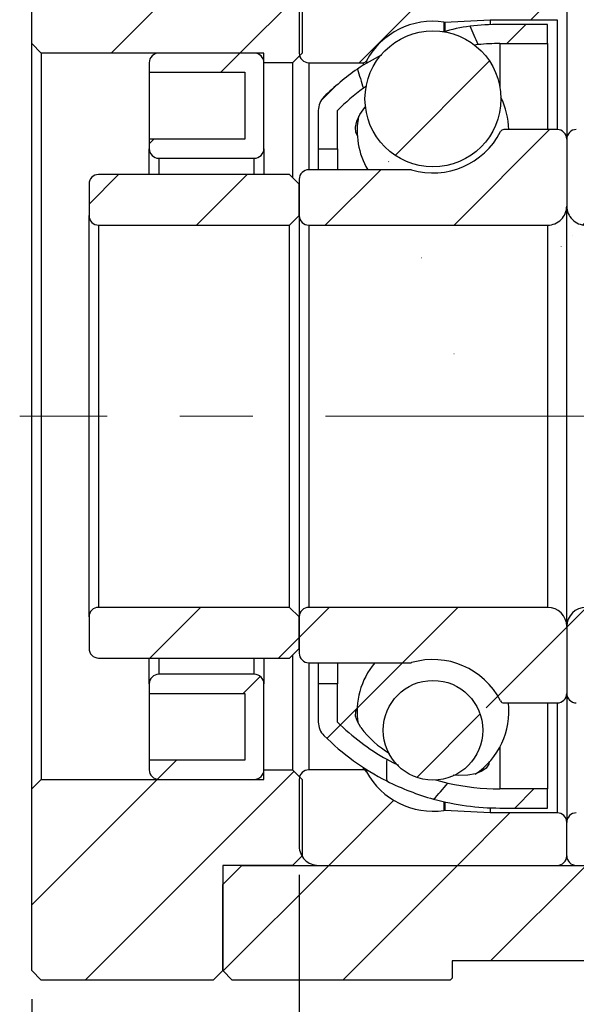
# Model space of a CAD drawing. Header units: millimetres. Extents: x 4 to 295, y 43 to 175.
# Tile 8 of 10: x 235 to 254, y 75 to 109. Entities that reach past the tile are written whole.
import ezdxf

# ---------------------------------------------------------------- set-up
doc = ezdxf.new("R2010")
doc.units = ezdxf.units.MM
doc.linetypes.add('CENTERX2', pattern=[20.319999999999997, 12.7, -2.54, 2.54, -2.54])
doc.layers.add('FORMAT', color=7, linetype='Continuous')
doc.styles.add('SLDTEXTSTYLE0', font='TXT', dxfattribs={"width": 0.75})
doc.dimstyles.new('SLDDIMSTYLE0', dxfattribs={"dimtxt": 3.5, "dimasz": 2.5, "dimexe": 0, "dimexo": 0.0625, "dimgap": 0.875, "dimtad": 1, "dimlfac": 1.5, "dimrnd": 1e-09, "dimzin": 12, "dimdsep": 46, "dimtxsty": 'SLDTEXTSTYLE0', "dimsah": 1, "dimcen": 0.09, "dimadec": 0, "dimazin": 3, "dimtfac": 1, "dimtofl": 0, "dimtmove": 0, "dimatfit": 3, "dimfxl": 0, "dimfrac": 2, "dimtolj": 1, "dimtzin": 12, "dimarcsym": 0})
pattern_1 = [(45, (0, 0), (-2.245064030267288, 2.245064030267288), [])]

# ---------------------------------------------------------------- blocks, each defined once
blk = doc.blocks.new('_D_19')
at = {"layer": 'FORMAT', "color": 7}
for p, q in [((278.0097943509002, 82.90268715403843), (278.0097943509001, 65.4351584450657)), ((244.6764610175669, 79.23602048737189), (244.6764610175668, 65.43515844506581)), ((244.6764610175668, 66.43515844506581), (278.0097943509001, 66.4351584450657))]:
    blk.add_line(p, q, dxfattribs=at)
for points in [[(244.6764610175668, 66.43515844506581), (247.1764610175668, 66.1851584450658), (247.1764610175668, 66.6851584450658)], [(278.0097943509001, 66.4351584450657), (275.5097943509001, 66.68515844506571), (275.5097943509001, 66.18515844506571)]]:
    blk.add_solid(points, dxfattribs=at)
at = {"layer": 'FORMAT', "color": 7, "insert": (258.0225846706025, 70.94689535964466), "char_height": 3.5, "attachment_point": 1, "style": 'SLDTEXTSTYLE0'}
blk.add_mtext('50', dxfattribs=at)
blk = doc.blocks.new('_D_20')
at = {"layer": 'FORMAT', "color": 7}
for p, q in [((244.6764610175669, 79.23602048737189), (244.6764610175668, 65.4351584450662)), ((235.3431276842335, 74.90268715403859), (235.3431276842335, 65.43515844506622)), ((235.3431276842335, 66.43515844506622), (244.6764610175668, 66.43515844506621))]:
    blk.add_line(p, q, dxfattribs=at)
for points in [[(235.3431276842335, 66.43515844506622), (237.8431276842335, 66.18515844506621), (237.8431276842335, 66.68515844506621)], [(244.6764610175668, 66.43515844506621), (242.1764610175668, 66.68515844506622), (242.1764610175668, 66.18515844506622)]]:
    blk.add_solid(points, dxfattribs=at)
at = {"layer": 'FORMAT', "color": 7, "insert": (237.5493610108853, 70.94689535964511), "char_height": 3.5, "attachment_point": 1, "style": 'SLDTEXTSTYLE0'}
blk.add_mtext('14', dxfattribs=at)

msp = doc.modelspace()

# ---------------------------------------------------------------- hatches: boundary and pattern name
at = {"layer": 'FORMAT', "linetype": 'Continuous', "lineweight": 18}
h = msp.add_hatch(dxfattribs=at)
h.set_pattern_fill('ANSI31', color=256, style=0)
h.set_pattern_definition(pattern_1)
h.paths.add_polyline_path([(242.0097943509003, 110.9026871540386), (242.0097943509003, 114.5693538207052), (241.676461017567, 114.9026871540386), (235.676461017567, 114.9026871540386), (235.3431276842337, 114.5693538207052), (235.3431276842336, 108.2360204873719), (235.676461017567, 107.9026871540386), (243.4431276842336, 107.9026871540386), (243.4431276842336, 107.5693538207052), (244.4431276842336, 107.5693538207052), (244.776461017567, 107.9026871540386), (244.776461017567, 110.5693538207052), (244.4431276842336, 110.9026871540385)], flags=0)
h = msp.add_hatch(dxfattribs=at)
h.set_pattern_fill('ANSI31', color=256, style=0)
h.set_pattern_definition(pattern_1)
edge = h.paths.add_edge_path(flags=0)
edge.add_line((254.0097943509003, 109.4026871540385), (254.0097943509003, 110.5693538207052))
edge.add_arc((253.676461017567, 110.5693538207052), 0.333333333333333, 0, 90)
edge.add_line((253.676461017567, 110.9026871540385), (245.3431276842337, 110.9026871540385))
edge.add_arc((245.3431276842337, 110.2360204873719), 0.666666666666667, 90, 180)
edge.add_line((244.676461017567, 110.2360204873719), (244.676461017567, 107.9026871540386))
edge.add_arc((245.0097943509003, 107.9026871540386), 0.3333333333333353, 180, 270.0000000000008)
edge.add_line((245.0097943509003, 107.5693538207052), (246.9046876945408, 107.5693538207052))
edge.add_arc((246.9046876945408, 107.7026871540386), 0.1333333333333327, 270.0000000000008, 331.3302637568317)
edge.add_arc((249.3431276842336, 106.3693538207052), 2.645833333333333, 81.66528933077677, 151.3302637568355, ccw=False)
edge.add_arc((249.7459835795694, 109.1191673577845), 0.1333333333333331, 261.6652893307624, 272.9999999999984)
edge.add_line((249.7529617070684, 108.9860167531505), (251.3431276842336, 109.0693538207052))
edge.add_line((251.3431276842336, 109.0693538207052), (253.676461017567, 109.0693538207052))
edge.add_arc((253.676461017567, 109.4026871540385), 0.3333333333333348, 270.0000000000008, 360.0000000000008)
h = msp.add_hatch(dxfattribs=at)
h.set_pattern_fill('ANSI31', color=256, style=0)
h.set_pattern_definition(pattern_1)
edge = h.paths.add_edge_path(flags=0)
edge.add_line((262.676461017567, 110.9026871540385), (254.3431276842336, 110.9026871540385))
edge.add_arc((254.3431276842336, 110.5693538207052), 0.333333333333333, 90, 180)
edge.add_line((254.0097943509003, 110.5693538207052), (254.0097943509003, 109.4026871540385))
edge.add_arc((254.3431276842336, 109.4026871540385), 0.3333333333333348, 180, 270.0000000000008)
edge.add_line((254.3431276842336, 109.0693538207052), (256.676461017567, 109.0693538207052))
edge.add_line((256.676461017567, 109.0693538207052), (258.2666269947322, 108.9860167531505))
edge.add_arc((258.2736051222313, 109.1191673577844), 0.1333333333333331, 266.9999999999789, 278.334710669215)
edge.add_arc((258.676461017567, 106.3693538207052), 2.645833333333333, 28.669736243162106, 98.33471066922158, ccw=False)
edge.add_arc((261.1149010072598, 107.7026871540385), 0.1333333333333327, 208.6697362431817, 270.0000000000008)
edge.add_line((261.1149010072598, 107.5693538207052), (263.0097943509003, 107.5693538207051))
edge.add_arc((263.0097943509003, 107.9026871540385), 0.3333333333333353, 270.0000000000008, 360.0000000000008)
edge.add_line((263.3431276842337, 107.9026871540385), (263.3431276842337, 110.2360204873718))
edge.add_arc((262.676461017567, 110.2360204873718), 0.666666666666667, 359.9999999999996, 450.0000000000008)
h = msp.add_hatch(dxfattribs=at)
h.set_pattern_fill('ANSI31', color=256, style=0)
h.set_pattern_definition(pattern_1)
edge = h.paths.add_edge_path(flags=0)
edge.add_arc((251.6764610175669, 100.1884014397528), 8.047619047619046, 89.9999999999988, 95.38163212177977, ccw=False)
edge.add_line((251.676461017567, 108.2360204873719), (253.3431276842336, 108.2360204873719))
edge.add_line((253.3431276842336, 108.2360204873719), (253.3431276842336, 108.9026871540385))
edge.add_line((253.3431276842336, 108.9026871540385), (251.676461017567, 108.9026871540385))
edge.add_arc((251.6764610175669, 100.1884014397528), 8.714285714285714, 89.99999999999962, 96.86189188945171)
edge.add_ellipse((253.5057104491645, 95.2360204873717), major_axis=(-8.923179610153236, 23.73353553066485), ratio=0.0985977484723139, start_angle=300.96173104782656, end_angle=302.8237195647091, ccw=False)
h = msp.add_hatch(dxfattribs=at)
h.set_pattern_fill('ANSI31', color=256, style=0)
h.set_pattern_definition(pattern_1)
edge = h.paths.add_edge_path(flags=0)
edge.add_line((254.676461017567, 108.9026871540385), (254.676461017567, 108.2360204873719))
edge.add_line((254.676461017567, 108.2360204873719), (256.3431276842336, 108.2360204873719))
edge.add_arc((256.3431276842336, 100.1884014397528), 8.047619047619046, 87.40351584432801, 89.9999999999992, ccw=False)
edge.add_ellipse((254.5138782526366, 95.23602048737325), major_axis=(73.57469342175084, 196.7685732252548), ratio=0.01190056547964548, start_angle=86.27850639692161, end_angle=86.46925565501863, ccw=False)
edge.add_arc((256.3431276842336, 100.1884014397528), 8.714285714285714, 85.98918738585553, 90)
edge.add_line((256.3431276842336, 108.9026871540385), (254.676461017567, 108.9026871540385))
h = msp.add_hatch(dxfattribs=at)
h.set_pattern_fill('ANSI31', color=256, style=0)
h.set_pattern_definition(pattern_1)
edge = h.paths.add_edge_path(flags=0)
edge.add_arc((249.3431276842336, 106.3075006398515), 2.372128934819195, 0, 360)
h = msp.add_hatch(dxfattribs=at)
h.set_pattern_fill('ANSI31', color=256, style=0)
h.set_pattern_definition(pattern_1)
edge = h.paths.add_edge_path(flags=0)
edge.add_line((242.776461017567, 107.2360204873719), (242.776461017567, 104.9026871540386))
edge.add_line((242.776461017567, 104.9026871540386), (239.4431276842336, 104.9026871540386))
edge.add_line((239.4431276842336, 104.9026871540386), (239.4431276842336, 104.5693538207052))
edge.add_arc((239.7764610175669, 104.5693538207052), 0.3333333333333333, 180, 270.0000000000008)
edge.add_line((239.7764610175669, 104.2360204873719), (243.1097943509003, 104.2360204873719))
edge.add_arc((243.1097943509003, 104.5693538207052), 0.3333333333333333, 270.0000000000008, 360.0000000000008)
edge.add_line((243.4431276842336, 104.5693538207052), (243.4431276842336, 107.5693538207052))
edge.add_arc((243.1097943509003, 107.5693538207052), 0.3333333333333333, 0, 90)
edge.add_line((243.1097943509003, 107.9026871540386), (239.776461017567, 107.9026871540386))
edge.add_arc((239.776461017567, 107.5693538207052), 0.3333333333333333, 90, 180)
edge.add_line((239.4431276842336, 107.5693538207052), (239.4431276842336, 107.2360204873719))
edge.add_line((239.4431276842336, 107.2360204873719), (242.776461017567, 107.2360204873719))
h = msp.add_hatch(dxfattribs=at)
h.set_pattern_fill('ANSI31', color=256, style=0)
h.set_pattern_definition(pattern_1)
edge = h.paths.add_edge_path(flags=0)
edge.add_ellipse((253.5057104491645, 95.2360204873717), major_axis=(-8.923179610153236, 23.73353553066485), ratio=0.0985977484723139, start_angle=57.217846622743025, end_angle=59.08361397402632, ccw=False)
edge.add_arc((251.6764610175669, 100.1884014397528), 8.714285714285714, 124.7695368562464, 134.7602701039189)
edge.add_arc((246.0097943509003, 105.9026871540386), 0.6666666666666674, 134.7602701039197, 180)
edge.add_line((245.3431276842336, 105.9026871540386), (245.3431276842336, 104.5693538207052))
edge.add_line((245.3431276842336, 104.5693538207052), (246.0097943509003, 104.5693538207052))
edge.add_line((246.0097943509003, 104.5693538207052), (246.0097943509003, 105.9026871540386))
edge.add_arc((251.6764610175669, 100.1884014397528), 8.047619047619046, 126.2881218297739, 134.760270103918, ccw=False)
h = msp.add_hatch(dxfattribs=at)
h.set_pattern_fill('ANSI31', color=256, style=0)
h.set_pattern_definition(pattern_1)
edge = h.paths.add_edge_path(flags=0)
edge.add_line((244.676461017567, 103.5026871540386), (244.6764610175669, 102.2360204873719))
edge.add_arc((245.0097943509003, 102.2360204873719), 0.3333333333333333, 180, 270.0000000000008)
edge.add_line((245.0097943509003, 101.9026871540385), (253.3431276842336, 101.9026871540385))
edge.add_arc((253.3431276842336, 102.5693538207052), 0.6666666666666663, 270.0000000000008, 360.000000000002)
edge.add_line((254.0097943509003, 102.5693538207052), (254.0097943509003, 104.9026871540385))
edge.add_arc((253.676461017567, 104.9026871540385), 0.3333333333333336, 0, 90)
edge.add_line((253.676461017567, 105.2360204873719), (251.8168542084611, 105.2360204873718))
edge.add_arc((251.8168542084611, 105.1026871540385), 0.1333333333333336, 90, 152.88537559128)
edge.add_arc((249.3431276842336, 106.3693538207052), 2.645833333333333, 253.64190967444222, 332.88537559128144, ccw=False)
edge.add_arc((248.560404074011, 103.7026871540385), 0.1333333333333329, 73.64190967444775, 90)
edge.add_line((248.560404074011, 103.8360204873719), (245.0097943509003, 103.8360204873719))
edge.add_arc((245.0097943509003, 103.5026871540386), 0.3333333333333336, 90, 179.9999999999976)
h = msp.add_hatch(dxfattribs=at)
h.set_pattern_fill('ANSI31', color=256, style=0)
h.set_pattern_definition(pattern_1)
edge = h.paths.add_edge_path(flags=0)
edge.add_line((254.6764610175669, 101.9026871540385), (263.0097943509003, 101.9026871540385))
edge.add_arc((263.0097943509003, 102.2360204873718), 0.3333333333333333, 270.0000000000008, 360.0000000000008)
edge.add_line((263.3431276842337, 102.2360204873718), (263.3431276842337, 103.5026871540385))
edge.add_arc((263.0097943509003, 103.5026871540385), 0.3333333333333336, 2.442665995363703e-12, 90)
edge.add_line((263.0097943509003, 103.8360204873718), (259.4591846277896, 103.8360204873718))
edge.add_arc((259.4591846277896, 103.7026871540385), 0.1333333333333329, 90, 106.3580903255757)
edge.add_arc((258.676461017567, 106.3693538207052), 2.645833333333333, 207.114624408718, 286.35809032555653, ccw=False)
edge.add_arc((256.2027344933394, 105.1026871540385), 0.1333333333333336, 27.11462440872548, 90)
edge.add_line((256.2027344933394, 105.2360204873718), (254.3431276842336, 105.2360204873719))
edge.add_arc((254.3431276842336, 104.9026871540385), 0.3333333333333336, 90, 180)
edge.add_line((254.0097943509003, 104.9026871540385), (254.0097943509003, 102.5693538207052))
edge.add_arc((254.676461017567, 102.5693538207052), 0.6666666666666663, 179.9999999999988, 269.9999999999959)
h = msp.add_hatch(dxfattribs=at)
h.set_pattern_fill('ANSI31', color=256, style=0)
h.set_pattern_definition(pattern_1)
edge = h.paths.add_edge_path(flags=0)
edge.add_line((244.3431276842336, 101.9026871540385), (244.6764610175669, 102.2360204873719))
edge.add_line((244.6764610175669, 102.2360204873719), (244.676461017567, 103.3360204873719))
edge.add_line((244.676461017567, 103.3360204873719), (244.3431276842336, 103.6693538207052))
edge.add_line((244.3431276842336, 103.6693538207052), (237.676461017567, 103.6693538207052))
edge.add_arc((237.676461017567, 103.3360204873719), 0.3333333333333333, 90, 180)
edge.add_line((237.3431276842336, 103.3360204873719), (237.3431276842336, 102.2360204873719))
edge.add_arc((237.676461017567, 102.2360204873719), 0.3333333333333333, 180, 270.0000000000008)
edge.add_line((237.676461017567, 101.9026871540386), (244.3431276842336, 101.9026871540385))
h = msp.add_hatch(dxfattribs=at)
h.set_pattern_fill('ANSI31', color=256, style=0)
h.set_pattern_definition(pattern_1)
edge = h.paths.add_edge_path(flags=0)
edge.add_arc((246.0097943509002, 84.56935382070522), 0.6666666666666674, 180, 225.2397298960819)
edge.add_arc((251.6764610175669, 90.28363953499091), 8.714285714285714, 225.2397298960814, 243.0703458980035)
edge.add_ellipse((253.5057104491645, 95.23602048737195), major_axis=(-5.292028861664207, -13.92513984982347), ratio=0.1678211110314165, start_angle=332.6988444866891, end_angle=339.3943361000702, ccw=False)
edge.add_arc((251.6764610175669, 90.28363953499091), 8.047619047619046, 225.2397298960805, 240.6444611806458, ccw=False)
edge.add_line((246.0097943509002, 84.56935382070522), (246.0097943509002, 85.90268715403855))
edge.add_line((246.0097943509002, 85.90268715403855), (245.3431276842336, 85.90268715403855))
edge.add_line((245.3431276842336, 85.90268715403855), (245.3431276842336, 84.56935382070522))
h = msp.add_hatch(dxfattribs=at)
h.set_pattern_fill('ANSI31', color=256, style=0)
h.set_pattern_definition(pattern_1)
edge = h.paths.add_edge_path(flags=0)
edge.add_line((253.3431276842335, 81.56935382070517), (253.3431276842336, 82.23602048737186))
edge.add_line((253.3431276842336, 82.23602048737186), (251.6764610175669, 82.23602048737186))
edge.add_arc((251.6764610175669, 90.28363953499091), 8.047619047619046, 256.9932991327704, 269.9999999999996, ccw=False)
edge.add_ellipse((253.5057104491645, 95.23602048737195), major_axis=(-5.292028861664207, -13.92513984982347), ratio=0.1678211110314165, start_angle=20.490936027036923, end_angle=27.176087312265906, ccw=False)
edge.add_arc((251.6764610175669, 90.28363953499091), 8.714285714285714, 254.6290272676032, 270.0000000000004)
edge.add_line((251.6764610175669, 81.56935382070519), (253.3431276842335, 81.56935382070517))
h = msp.add_hatch(dxfattribs=at)
h.set_pattern_fill('ANSI31', color=256, style=0)
h.set_pattern_definition(pattern_1)
edge = h.paths.add_edge_path(flags=0)
edge.add_line((244.6764610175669, 88.23602048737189), (244.3431276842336, 88.56935382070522))
edge.add_line((244.3431276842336, 88.56935382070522), (237.6764610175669, 88.56935382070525))
edge.add_arc((237.6764610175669, 88.23602048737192), 0.3333333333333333, 90, 180)
edge.add_line((237.3431276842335, 88.23602048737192), (237.3431276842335, 87.13602048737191))
edge.add_arc((237.6764610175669, 87.13602048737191), 0.3333333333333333, 180, 270.0000000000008)
edge.add_line((237.6764610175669, 86.80268715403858), (244.3431276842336, 86.80268715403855))
edge.add_line((244.3431276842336, 86.80268715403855), (244.6764610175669, 87.1360204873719))
edge.add_line((244.6764610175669, 87.1360204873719), (244.6764610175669, 88.23602048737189))
h = msp.add_hatch(dxfattribs=at)
h.set_pattern_fill('ANSI31', color=256, style=0)
h.set_pattern_definition(pattern_1)
edge = h.paths.add_edge_path(flags=0)
edge.add_line((253.3431276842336, 88.56935382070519), (245.0097943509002, 88.56935382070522))
edge.add_arc((245.0097943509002, 88.23602048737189), 0.3333333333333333, 90, 180)
edge.add_line((244.6764610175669, 88.23602048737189), (244.6764610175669, 86.96935382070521))
edge.add_arc((245.0097943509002, 86.96935382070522), 0.3333333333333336, 180.0000000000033, 270.0000000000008)
edge.add_line((245.0097943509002, 86.63602048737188), (248.5604040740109, 86.63602048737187))
edge.add_arc((248.5604040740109, 86.7693538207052), 0.1333333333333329, 270.0000000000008, 286.3580903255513)
edge.add_arc((249.3431276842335, 84.10268715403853), 2.645833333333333, 27.114624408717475, 106.35809032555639, ccw=False)
edge.add_arc((251.8168542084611, 85.3693538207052), 0.1333333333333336, 207.1146244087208, 270.0000000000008)
edge.add_line((251.8168542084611, 85.23602048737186), (253.6764610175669, 85.23602048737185))
edge.add_arc((253.6764610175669, 85.56935382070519), 0.3333333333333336, 270.0000000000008, 360.0000000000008)
edge.add_line((254.0097943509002, 85.56935382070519), (254.0097943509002, 87.90268715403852))
edge.add_arc((253.3431276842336, 87.90268715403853), 0.6666666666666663, 359.9999999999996, 450.0000000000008)
h = msp.add_hatch(dxfattribs=at)
h.set_pattern_fill('ANSI31', color=256, style=0)
h.set_pattern_definition(pattern_1)
edge = h.paths.add_edge_path(flags=0)
edge.add_line((263.3431276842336, 86.96935382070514), (263.3431276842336, 88.23602048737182))
edge.add_arc((263.0097943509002, 88.23602048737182), 0.3333333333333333, 0, 90)
edge.add_line((263.0097943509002, 88.56935382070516), (254.6764610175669, 88.56935382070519))
edge.add_arc((254.6764610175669, 87.90268715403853), 0.6666666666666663, 90, 180.000000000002)
edge.add_line((254.0097943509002, 87.90268715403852), (254.0097943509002, 85.56935382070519))
edge.add_arc((254.3431276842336, 85.56935382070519), 0.3333333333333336, 180, 270.0000000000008)
edge.add_line((254.3431276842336, 85.23602048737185), (256.2027344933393, 85.23602048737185))
edge.add_arc((256.2027344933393, 85.36935382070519), 0.1333333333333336, 270.0000000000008, 332.8853755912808)
edge.add_arc((258.6764610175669, 84.1026871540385), 2.645833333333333, 73.64190967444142, 152.8853755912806, ccw=False)
edge.add_arc((259.4591846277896, 86.76935382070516), 0.1333333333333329, 253.6419096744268, 270.0000000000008)
edge.add_line((259.4591846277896, 86.63602048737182), (263.0097943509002, 86.63602048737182))
edge.add_arc((263.0097943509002, 86.96935382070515), 0.3333333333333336, 270.0000000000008, 359.9999999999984)
h = msp.add_hatch(dxfattribs=at)
h.set_pattern_fill('ANSI31', color=256, style=0)
h.set_pattern_definition(pattern_1)
edge = h.paths.add_edge_path(flags=0)
edge.add_line((239.4431276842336, 85.90268715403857), (239.4431276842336, 85.56935382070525))
edge.add_line((239.4431276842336, 85.56935382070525), (242.7764610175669, 85.56935382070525))
edge.add_line((242.7764610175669, 85.56935382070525), (242.7764610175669, 83.2360204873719))
edge.add_line((242.7764610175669, 83.2360204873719), (239.4431276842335, 83.23602048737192))
edge.add_line((239.4431276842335, 83.23602048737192), (239.4431276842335, 82.90268715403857))
edge.add_arc((239.7764610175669, 82.90268715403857), 0.3333333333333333, 180, 270.0000000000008)
edge.add_line((239.7764610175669, 82.56935382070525), (243.1097943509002, 82.56935382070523))
edge.add_arc((243.1097943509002, 82.90268715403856), 0.3333333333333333, 270.0000000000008, 360.0000000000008)
edge.add_line((243.4431276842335, 82.90268715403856), (243.4431276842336, 85.90268715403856))
edge.add_arc((243.1097943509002, 85.90268715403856), 0.3333333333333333, 0, 90)
edge.add_line((243.1097943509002, 86.2360204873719), (239.7764610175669, 86.23602048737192))
edge.add_arc((239.7764610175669, 85.90268715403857), 0.3333333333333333, 90, 180)
h = msp.add_hatch(dxfattribs=at)
h.set_pattern_fill('ANSI31', color=256, style=0)
h.set_pattern_definition(pattern_1)
edge = h.paths.add_edge_path(flags=0)
edge.add_arc((249.3431276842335, 84.28284002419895), 1.73824197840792, 0, 360)
h = msp.add_hatch(dxfattribs=at)
h.set_pattern_fill('ANSI31', color=256, style=0)
h.set_pattern_definition(pattern_1)
h.paths.add_polyline_path([(242.0097943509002, 75.90268715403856), (242.0097943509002, 79.56935382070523), (244.4431276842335, 79.56935382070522), (244.7764610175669, 79.90268715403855), (244.7764610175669, 82.56935382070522), (244.4431276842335, 82.90268715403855), (243.4431276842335, 82.90268715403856), (243.4431276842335, 82.56935382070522), (235.6764610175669, 82.56935382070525), (235.3431276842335, 82.23602048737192), (235.3431276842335, 75.90268715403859), (235.6764610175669, 75.56935382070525), (241.6764610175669, 75.56935382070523)], flags=0)
h = msp.add_hatch(dxfattribs=at)
h.set_pattern_fill('ANSI31', color=256, style=0)
h.set_pattern_definition(pattern_1)
h.paths.add_polyline_path([(242.3431276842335, 75.56935382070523), (249.9431276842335, 75.5693538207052), (250.0097943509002, 75.63602048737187), (250.0097943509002, 76.23602048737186), (269.3431276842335, 76.2360204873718), (270.0097943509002, 76.90268715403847), (270.0097943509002, 82.56935382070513), (265.3431276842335, 82.56935382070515), (265.3431276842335, 82.90268715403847), (263.3431276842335, 82.90268715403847), (263.3431276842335, 79.56935382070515), (242.6764610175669, 79.56935382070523), (242.0097943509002, 78.90268715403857), (242.0097943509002, 75.90268715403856)], flags=0)
h = msp.add_hatch(dxfattribs=at)
h.set_pattern_fill('ANSI31', color=256, style=0)
h.set_pattern_definition(pattern_1)
edge = h.paths.add_edge_path(flags=0)
edge.add_line((245.3431276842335, 79.56935382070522), (253.6764610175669, 79.56935382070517))
edge.add_arc((253.6764610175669, 79.90268715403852), 0.333333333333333, 270.0000000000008, 360.0000000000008)
edge.add_line((254.0097943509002, 79.90268715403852), (254.0097943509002, 81.06935382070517))
edge.add_arc((253.6764610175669, 81.06935382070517), 0.3333333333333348, 0, 90)
edge.add_line((253.6764610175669, 81.40268715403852), (251.3431276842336, 81.40268715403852))
edge.add_line((251.3431276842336, 81.40268715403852), (249.7529617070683, 81.48602422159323))
edge.add_arc((249.7459835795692, 81.35287361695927), 0.1333333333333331, 87.0000000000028, 98.33471066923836)
edge.add_arc((249.3431276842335, 84.10268715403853), 2.645833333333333, 208.6697362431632, 278.33471066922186, ccw=False)
edge.add_arc((246.9046876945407, 82.76935382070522), 0.1333333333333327, 28.66973624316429, 90)
edge.add_line((246.9046876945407, 82.90268715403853), (245.0097943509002, 82.90268715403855))
edge.add_arc((245.0097943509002, 82.56935382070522), 0.3333333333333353, 90, 180)
edge.add_line((244.6764610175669, 82.56935382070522), (244.6764610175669, 80.23602048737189))
edge.add_arc((245.3431276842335, 80.23602048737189), 0.666666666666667, 180, 270.0000000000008)
h = msp.add_hatch(dxfattribs=at)
h.set_pattern_fill('ANSI31', color=256, style=0)
h.set_pattern_definition(pattern_1)
edge = h.paths.add_edge_path(flags=0)
edge.add_line((254.0097943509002, 81.06935382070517), (254.0097943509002, 79.90268715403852))
edge.add_arc((254.3431276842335, 79.90268715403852), 0.333333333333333, 180, 270.0000000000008)
edge.add_line((254.3431276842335, 79.56935382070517), (262.6764610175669, 79.56935382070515))
edge.add_arc((262.6764610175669, 80.23602048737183), 0.666666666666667, 270.0000000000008, 359.9999999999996)
edge.add_line((263.3431276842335, 80.23602048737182), (263.3431276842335, 82.56935382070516))
edge.add_arc((263.0097943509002, 82.56935382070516), 0.3333333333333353, 0, 90)
edge.add_line((263.0097943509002, 82.90268715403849), (261.1149010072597, 82.90268715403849))
edge.add_arc((261.1149010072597, 82.76935382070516), 0.1333333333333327, 90, 151.3302637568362)
edge.add_arc((258.6764610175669, 84.1026871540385), 2.645833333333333, 261.66528933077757, 331.3302637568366, ccw=False)
edge.add_arc((258.2736051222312, 81.35287361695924), 0.1333333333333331, 81.66528933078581, 92.99999999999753)
edge.add_line((258.2666269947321, 81.48602422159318), (256.6764610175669, 81.4026871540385))
edge.add_line((256.6764610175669, 81.4026871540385), (254.3431276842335, 81.40268715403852))
edge.add_arc((254.3431276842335, 81.06935382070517), 0.3333333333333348, 90, 180)

# ---------------------------------------------------------------- linework, layer by layer
at = {"color": 7, "linetype": 'Continuous', "lineweight": 25}
for p, q in [((235.3431276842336, 108.2360204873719), (235.3431276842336, 114.5693538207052)), ((244.7764610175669, 110.5693538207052), (244.7764610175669, 107.9026871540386)), ((244.6764610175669, 110.2360204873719), (244.6764610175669, 107.9026871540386)), ((254.0097943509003, 109.4026871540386), (254.0097943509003, 104.9026871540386)), ((249.7529617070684, 108.9860167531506), (251.3431276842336, 109.0693538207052)), ((251.3431276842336, 109.0693538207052), (251.3431276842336, 108.8963095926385)), ((251.3431276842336, 109.0693538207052), (253.6764610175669, 109.0693538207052)), ((253.3431276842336, 108.9026871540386), (251.6764610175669, 108.9026871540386)), ((253.3431276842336, 108.2360204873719), (253.3431276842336, 108.9026871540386)), ((235.6764610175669, 107.9026871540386), (235.3431276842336, 108.2360204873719)), ((235.3431276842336, 82.23602048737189), (235.3431276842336, 108.2360204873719)), ((251.6764610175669, 108.2360204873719), (253.3431276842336, 108.2360204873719)), ((253.3431276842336, 108.2360204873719), (253.3431276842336, 105.2360204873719)), ((235.6764610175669, 107.9026871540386), (235.6764610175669, 82.56935382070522)), ((243.4431276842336, 107.9026871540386), (235.6764610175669, 107.9026871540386)), ((243.1097943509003, 107.9026871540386), (239.7764610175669, 107.9026871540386)), ((243.4431276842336, 107.5693538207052), (243.4431276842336, 107.9026871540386)), ((244.7764610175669, 107.9026871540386), (244.4431276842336, 107.5693538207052)), ((239.4431276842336, 107.5693538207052), (239.4431276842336, 107.2360204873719)), ((243.4431276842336, 104.5693538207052), (243.4431276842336, 107.5693538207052)), ((244.4431276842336, 107.5693538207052), (243.4431276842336, 107.5693538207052)), ((244.4431276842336, 107.5693538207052), (244.4431276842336, 103.5693538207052)), ((245.0097943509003, 107.5693538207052), (246.9046876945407, 107.5693538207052)), ((239.4431276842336, 107.2360204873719), (239.4431276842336, 104.9026871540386)), ((239.4431276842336, 107.2360204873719), (242.7764610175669, 107.2360204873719)), ((242.7764610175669, 107.2360204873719), (242.7764610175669, 104.9026871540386)), ((247.0229647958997, 106.7503599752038), (246.9135091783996, 106.6751927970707)), ((245.3431276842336, 105.9026871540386), (245.3431276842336, 104.5693538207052)), ((246.0097943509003, 104.5693538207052), (246.0097943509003, 105.9026871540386)), ((253.6764610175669, 105.2360204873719), (251.8168542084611, 105.2360204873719)), ((242.7764610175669, 104.9026871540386), (239.4431276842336, 104.9026871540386)), ((239.4431276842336, 104.9026871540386), (239.4431276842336, 104.5693538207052)), ((254.0097943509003, 104.9026871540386), (254.0097943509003, 102.5693538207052)), ((239.4431276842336, 103.6693538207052), (239.4431276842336, 104.5693538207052)), ((243.4431276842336, 104.5693538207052), (243.4431276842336, 103.6693538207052)), ((245.3431276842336, 104.5693538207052), (246.0097943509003, 104.5693538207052)), ((245.3431276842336, 104.5693538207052), (245.3431276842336, 103.8360204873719)), ((246.0097943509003, 104.5693538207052), (246.0097943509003, 103.8360204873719)), ((239.7764610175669, 104.2360204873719), (243.1097943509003, 104.2360204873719)), ((248.5604040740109, 103.8360204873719), (245.0097943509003, 103.8360204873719)), ((244.3431276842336, 103.6693538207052), (237.6764610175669, 103.6693538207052)), ((244.3431276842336, 103.6693538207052), (244.6764610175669, 103.3360204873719)), ((244.6764610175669, 103.5026871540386), (244.6764610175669, 102.2360204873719)), ((237.3431276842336, 103.3360204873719), (237.3431276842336, 102.2360204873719)), ((244.6764610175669, 102.2360204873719), (244.6764610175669, 103.3360204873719)), ((254.0097943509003, 87.90268715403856), (254.0097943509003, 102.5693538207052)), ((237.3431276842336, 88.2360204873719), (237.3431276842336, 102.2360204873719)), ((244.6764610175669, 102.2360204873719), (244.3431276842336, 101.9026871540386)), ((244.6764610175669, 102.2360204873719), (244.6764610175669, 88.2360204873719)), ((237.6764610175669, 101.9026871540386), (237.6764610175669, 88.56935382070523)), ((237.6764610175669, 101.9026871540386), (244.3431276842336, 101.9026871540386)), ((244.3431276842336, 88.56935382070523), (244.3431276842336, 101.9026871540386)), ((245.0097943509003, 101.9026871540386), (245.0097943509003, 88.56935382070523)), ((245.0097943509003, 101.9026871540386), (253.3431276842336, 101.9026871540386)), ((253.3431276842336, 101.9026871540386), (253.3431276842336, 88.56935382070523)), ((244.3431276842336, 88.56935382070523), (237.6764610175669, 88.56935382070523)), ((244.3431276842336, 88.56935382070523), (244.6764610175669, 88.2360204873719)), ((253.3431276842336, 88.56935382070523), (245.0097943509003, 88.56935382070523)), ((237.3431276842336, 88.2360204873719), (237.3431276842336, 87.1360204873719)), ((244.6764610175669, 87.1360204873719), (244.6764610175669, 88.2360204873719)), ((244.6764610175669, 88.2360204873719), (244.6764610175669, 86.96935382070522)), ((254.0097943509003, 87.90268715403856), (254.0097943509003, 85.56935382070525)), ((244.6764610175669, 87.1360204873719), (244.3431276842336, 86.80268715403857)), ((244.4431276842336, 86.90268715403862), (244.4431276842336, 82.90268715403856)), ((237.6764610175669, 86.80268715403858), (244.3431276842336, 86.80268715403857)), ((239.4431276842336, 85.90268715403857), (239.4431276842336, 86.80268715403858)), ((243.4431276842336, 86.80268715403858), (243.4431276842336, 85.90268715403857)), ((245.0097943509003, 86.6360204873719), (248.5604040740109, 86.63602048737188)), ((245.3431276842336, 86.63602048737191), (245.3431276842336, 85.90268715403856)), ((246.0097943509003, 86.63602048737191), (246.0097943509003, 85.90268715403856)), ((243.1097943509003, 86.2360204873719), (239.7764610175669, 86.2360204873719)), ((239.4431276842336, 85.90268715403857), (239.4431276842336, 85.56935382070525)), ((243.4431276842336, 82.90268715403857), (243.4431276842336, 85.90268715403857)), ((246.0097943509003, 85.90268715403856), (245.3431276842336, 85.90268715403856)), ((245.3431276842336, 85.90268715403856), (245.3431276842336, 84.56935382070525)), ((246.0097943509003, 84.56935382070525), (246.0097943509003, 85.90268715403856)), ((239.4431276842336, 85.56935382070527), (239.4431276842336, 83.23602048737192)), ((239.4431276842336, 85.56935382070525), (242.7764610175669, 85.56935382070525)), ((242.7764610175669, 85.56935382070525), (242.7764610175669, 83.23602048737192)), ((254.0097943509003, 85.56935382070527), (254.0097943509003, 81.06935382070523)), ((251.8168542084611, 85.2360204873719), (253.6764610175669, 85.23602048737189)), ((253.3431276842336, 85.23602048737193), (253.3431276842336, 82.2360204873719)), ((242.7764610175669, 83.23602048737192), (239.4431276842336, 83.23602048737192)), ((239.4431276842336, 83.23602048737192), (239.4431276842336, 82.90268715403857)), ((243.4431276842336, 82.90268715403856), (244.4431276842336, 82.90268715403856)), ((243.4431276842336, 82.56935382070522), (243.4431276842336, 82.90268715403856)), ((244.4431276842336, 82.90268715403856), (244.7764610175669, 82.56935382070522)), ((246.9046876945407, 82.90268715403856), (245.0097943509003, 82.90268715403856)), ((235.3431276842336, 82.23602048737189), (235.6764610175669, 82.56935382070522)), ((235.6764610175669, 82.56935382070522), (243.4431276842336, 82.56935382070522)), ((239.7764610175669, 82.56935382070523), (243.1097943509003, 82.56935382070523)), ((244.6764610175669, 82.56935382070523), (244.6764610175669, 80.2360204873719)), ((244.7764610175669, 82.56935382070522), (244.7764610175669, 79.90268715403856)), ((235.3431276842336, 75.90268715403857), (235.3431276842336, 82.23602048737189)), ((253.3431276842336, 82.2360204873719), (251.6764610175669, 82.2360204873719)), ((253.3431276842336, 81.56935382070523), (253.3431276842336, 82.2360204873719)), ((251.3431276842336, 81.40268715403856), (249.7529617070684, 81.48602422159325)), ((251.3431276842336, 81.57573138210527), (251.3431276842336, 81.40268715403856)), ((253.6764610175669, 81.40268715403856), (251.3431276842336, 81.40268715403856)), ((251.6764610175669, 81.56935382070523), (253.3431276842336, 81.56935382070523)), ((254.0097943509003, 79.90268715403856), (254.0097943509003, 81.06935382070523)), ((244.7764610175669, 79.90268715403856), (244.4431276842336, 79.56935382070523)), ((244.4431276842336, 79.56935382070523), (242.0097943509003, 79.56935382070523)), ((242.0097943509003, 79.56935382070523), (242.0097943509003, 75.90268715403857)), ((242.0097943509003, 78.90268715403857), (242.6764610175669, 79.56935382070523)), ((242.6764610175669, 79.56935382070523), (263.3431276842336, 79.56935382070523)), ((245.3431276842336, 79.56935382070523), (253.6764610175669, 79.56935382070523)), ((242.0097943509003, 75.90268715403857), (242.0097943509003, 78.90268715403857)), ((269.3431276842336, 76.2360204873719), (250.0097943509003, 76.2360204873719)), ((250.0097943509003, 76.2360204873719), (250.0097943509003, 75.63602048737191)), ((235.6764610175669, 75.56935382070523), (235.3431276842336, 75.90268715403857)), ((241.6764610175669, 75.56935382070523), (235.6764610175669, 75.56935382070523)), ((242.0097943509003, 75.90268715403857), (241.6764610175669, 75.56935382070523)), ((242.3431276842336, 75.56935382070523), (242.0097943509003, 75.90268715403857)), ((249.9431276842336, 75.56935382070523), (242.3431276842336, 75.56935382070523)), ((250.0097943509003, 75.63602048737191), (249.9431276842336, 75.56935382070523))]:
    msp.add_line(p, q, dxfattribs=at)
at = {"color": 8, "linetype": 'Continuous', "lineweight": 25}
for p, q in [((249.7266561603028, 108.9872422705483), (249.7266561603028, 108.656724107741)), ((249.7529617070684, 108.9860167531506), (249.7529617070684, 108.6659853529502)), ((253.6764610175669, 109.0693538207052), (253.6764610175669, 105.2360204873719)), ((251.6764610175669, 108.2360204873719), (251.6764610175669, 106.7347607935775)), ((245.0097943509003, 107.5693538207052), (245.0097943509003, 103.8360204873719)), ((246.9046876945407, 107.5693538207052), (246.9046876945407, 107.4781709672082)), ((247.0216743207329, 107.6387191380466), (247.0216743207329, 107.5489689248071)), ((239.7764610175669, 104.2360204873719), (239.7764610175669, 103.6693538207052)), ((243.1097943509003, 103.6693538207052), (243.1097943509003, 104.2360204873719)), ((239.7764610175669, 86.80268715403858), (239.7764610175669, 86.2360204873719)), ((243.1097943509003, 86.2360204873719), (243.1097943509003, 86.80268715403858)), ((245.0097943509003, 86.63602048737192), (245.0097943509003, 82.90268715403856)), ((253.6764610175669, 85.23602048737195), (253.6764610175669, 81.40268715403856)), ((251.6764610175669, 83.69579300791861), (251.6764610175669, 82.2360204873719)), ((246.9046876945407, 82.99193501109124), (246.9046876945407, 82.90268715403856)), ((247.0216743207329, 82.91670419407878), (247.0216743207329, 82.83332183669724)), ((249.7266561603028, 81.79028704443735), (249.7266561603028, 81.48479870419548)), ((249.7529617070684, 81.78429097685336), (249.7529617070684, 81.48602422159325))]:
    msp.add_line(p, q, dxfattribs=at)
at = {"color": 7, "linetype": 'Continuous', "lineweight": 25, "flags": 128}
for points in [[(250.9216816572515, 108.2005472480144), (250.8543964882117, 108.1935212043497), (250.7836695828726, 108.1833304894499)], [(246.7242088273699, 105.0074390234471), (246.6551096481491, 105.1397233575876), (246.6407589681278, 105.3180509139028), (246.689072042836, 105.5310799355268), (246.7954957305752, 105.7588820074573), (246.9636339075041, 106.0075661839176), (247.0006758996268, 106.0513463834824)], [(246.8268669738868, 84.37742340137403), (246.7063942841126, 84.58779780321), (246.645781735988, 84.7755965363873), (246.6472862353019, 84.93411306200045), (246.7007223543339, 85.04074540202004)], [(247.7312964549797, 83.26937913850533), (247.9427634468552, 83.15501253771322), (248.1388040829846, 83.05929295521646)], [(251.3085549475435, 83.20132105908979), (251.2932377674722, 83.09712176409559), (251.2022154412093, 82.96233436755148), (251.0469218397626, 82.85114177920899), (250.8306404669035, 82.76795679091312), (250.5613120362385, 82.71669059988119), (250.2443423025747, 82.70098023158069), (250.0452509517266, 82.71337804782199)], [(249.4311058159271, 82.5578868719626), (249.4766818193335, 82.54348995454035), (249.8652235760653, 82.44249221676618)]]:
    msp.add_lwpolyline(points, dxfattribs=at)
at = {"color": 7, "linetype": 'Continuous', "lineweight": 25}
for centre, radius in [((249.3431276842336, 106.3075006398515), 2.372128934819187), ((249.3431276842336, 84.28284002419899), 1.738241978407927)]:
    msp.add_circle(centre, radius, dxfattribs=at)
for centre, radius, start, end in [((249.3431276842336, 106.3693538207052), 2.645833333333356, 81.6652893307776, 151.3302637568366), ((249.7459835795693, 109.1191673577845), 0.1333333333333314, 261.6652893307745, 272.9999999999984), ((251.6764610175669, 100.1884014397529), 8.714285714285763, 90, 96.8618918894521), ((251.5038870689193, 102.2610424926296), 6.636310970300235, 97.52060542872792, 105.9433211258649), ((251.6764610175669, 100.1884014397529), 8.047619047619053, 90, 95.3816321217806), ((239.7764610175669, 107.5693538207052), 0.3333333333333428, 90, 179.9999999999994), ((243.1097943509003, 107.5693538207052), 0.3333333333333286, 0, 90), ((245.0097943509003, 107.9026871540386), 0.3333333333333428, 179.9999999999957, 270.0000000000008), ((250.4249934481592, 101.8670986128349), 6.62201004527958, 115.7973466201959, 124.1578146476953), ((246.9046876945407, 107.7026871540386), 0.13333333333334, 270.0000000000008, 331.330263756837), ((251.6764610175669, 100.1884014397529), 8.714285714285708, 124.7695368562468, 134.7602701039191), ((251.6764610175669, 100.1884014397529), 8.047619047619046, 126.288121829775, 134.7602701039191), ((246.0097943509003, 105.9026871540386), 0.6666666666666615, 134.7602701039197, 179.9999999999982), ((249.3431276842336, 105.1835397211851), 2.645833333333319, 1.136550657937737, 26.31616829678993), ((249.3431276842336, 105.1835397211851), 2.645833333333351, 168.591983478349, 210.6171216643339), ((249.3431276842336, 106.3693538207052), 2.645833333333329, 253.641909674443, 332.8853755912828), ((251.8168542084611, 105.1026871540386), 0.1333333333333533, 90, 152.8853755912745), ((253.6764610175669, 104.9026871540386), 0.3333333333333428, 4.274665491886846e-12, 90), ((254.3431276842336, 104.9026871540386), 0.3333333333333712, 90, 179.9999999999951), ((239.7764610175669, 104.5693538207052), 0.3333333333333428, 180, 270.0000000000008), ((243.1097943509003, 104.5693538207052), 0.3333333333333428, 270.0000000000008, 4.274665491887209e-12), ((245.0097943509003, 103.5026871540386), 0.3333333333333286, 90, 180), ((248.5604040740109, 103.7026871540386), 0.13333333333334, 73.64190967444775, 90), ((237.6764610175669, 103.3360204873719), 0.3333333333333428, 90, 180), ((253.3431276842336, 102.5693538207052), 0.6666666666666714, 270.0000000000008, 1.258921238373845e-12), ((254.6764610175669, 102.5693538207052), 0.6666666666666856, 179.9999999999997, 270.0000000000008), ((237.6764610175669, 102.2360204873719), 0.3333333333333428, 179.9999999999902, 270.0000000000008), ((245.0097943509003, 102.2360204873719), 0.3333333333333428, 179.9999999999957, 270.0000000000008), ((237.6764610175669, 88.2360204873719), 0.3333333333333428, 90, 179.9999999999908), ((245.0097943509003, 88.2360204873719), 0.3333333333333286, 90, 179.9999999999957), ((253.3431276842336, 87.90268715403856), 0.6666666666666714, 3.05333249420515e-13, 90), ((254.6764610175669, 87.90268715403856), 0.6666666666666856, 90, 179.9999999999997), ((237.6764610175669, 87.1360204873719), 0.3333333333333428, 179.9999999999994, 270.0000000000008), ((245.0097943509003, 86.96935382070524), 0.3333333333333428, 180.0000000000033, 270.0000000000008), ((249.3431276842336, 84.94318612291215), 2.64583333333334, 140.2222414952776, 189.2461223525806), ((248.5604040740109, 86.76935382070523), 0.1333333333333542, 270.0000000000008, 286.3580903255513), ((249.3431276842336, 84.10268715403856), 2.645833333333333, 27.11462440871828, 106.3580903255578), ((239.7764610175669, 85.90268715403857), 0.3333333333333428, 90, 179.9999999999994), ((243.1097943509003, 85.90268715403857), 0.3333333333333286, 4.88533199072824e-12, 90), ((253.6764610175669, 85.56935382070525), 0.333333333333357, 270.0000000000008, 4.274665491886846e-12), ((254.3431276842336, 85.56935382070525), 0.3333333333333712, 179.9999999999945, 270.0000000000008), ((249.3431276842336, 84.94318612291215), 2.645833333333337, 303.9076957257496, 6.3543751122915), ((251.8168542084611, 85.36935382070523), 0.1333333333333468, 207.1146244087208, 270.0000000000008), ((246.0097943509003, 84.56935382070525), 0.6666666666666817, 179.9999999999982, 225.2397298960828), ((251.6764610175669, 90.28363953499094), 8.047619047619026, 225.2397298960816, 240.6444611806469), ((249.560899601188, 86.4089663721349), 3.406185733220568, 216.6144650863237, 239.3977867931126), ((251.6764610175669, 90.28363953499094), 8.714285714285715, 225.2397298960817, 243.0703458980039), ((239.7764610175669, 82.90268715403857), 0.3333333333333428, 180, 270.0000000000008), ((243.1097943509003, 82.90268715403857), 0.3333333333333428, 270.0000000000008, 6.1066649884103e-13), ((245.0097943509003, 82.56935382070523), 0.3333333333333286, 90, 179.9999999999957), ((246.9046876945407, 82.76935382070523), 0.1333333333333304, 28.66973624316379, 90), ((249.3431276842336, 84.10268715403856), 2.645833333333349, 208.669736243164, 278.3347106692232), ((251.7185383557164, 90.39240104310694), 8.830317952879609, 243.1465411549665, 254.5528320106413), ((251.6764610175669, 90.28363953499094), 8.047619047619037, 256.9932991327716, 270.0000000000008), ((251.6764610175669, 90.28363953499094), 8.714285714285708, 254.6290272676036, 270.0000000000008), ((249.7459835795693, 81.35287361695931), 0.1333333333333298, 87.00000000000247, 98.33471066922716), ((253.6764610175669, 81.06935382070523), 0.3333333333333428, 0, 90), ((254.3431276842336, 81.06935382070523), 0.3333333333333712, 90.00000000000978, 179.9999999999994), ((245.3431276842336, 80.2360204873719), 0.6666666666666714, 179.9999999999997, 270.0000000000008), ((253.6764610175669, 79.90268715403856), 0.3333333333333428, 270.0000000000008, 4.274665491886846e-12), ((254.3431276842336, 79.90268715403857), 0.3333333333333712, 179.9999999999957, 269.9999999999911)]:
    msp.add_arc(centre, radius, start, end, dxfattribs=at)
for centre, major_axis, ratio, start_param, end_param in [((253.5057104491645, 95.23602048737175), (-8.923179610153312, 23.73353553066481), 0.09859774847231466, 5.25277312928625, 5.285270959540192), ((253.5057104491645, 95.23602048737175), (-8.923179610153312, 23.73353553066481), 0.09859774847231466, 0.9986398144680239, 1.031203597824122), ((253.5057104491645, 95.23602048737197), (-5.292028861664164, -13.92513984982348), 0.1678211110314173, 5.806690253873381, 5.923548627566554), ((253.5057104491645, 95.23602048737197), (-5.292028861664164, -13.92513984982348), 0.1678211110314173, 0.3576343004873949, 0.4743122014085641)]:
    msp.add_ellipse(centre, major_axis=major_axis, ratio=ratio, start_param=start_param, end_param=end_param, dxfattribs=at)
at = {"layer": 'FORMAT', "color": 7, "linetype": 'CENTERX2', "lineweight": 18}
msp.add_line((278.6160837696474, 95.23602048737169), (234.9249783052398, 95.23602048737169), dxfattribs=at)

# ---------------------------------------------------------------- dimensions: what is measured, and where the dimension line sits
at = {"layer": 'FORMAT', "color": 7}
for base, p1, p2, picture, middle in [((278.0097943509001, 66.43515844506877), (244.6764610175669, 80.23602048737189), (278.0097943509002, 83.90268715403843), '_D_19', (260.6086958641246, 66.43515844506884)), ((244.6764610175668, 66.43515844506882), (235.3431276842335, 75.90268715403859), (244.6764610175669, 80.23602048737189), '_D_20', (240.1354722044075, 66.43515844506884))]:
    dim = msp.add_linear_dim(base=base, p1=p1, p2=p2, dimstyle='SLDDIMSTYLE0', dxfattribs=at)
    dim.commit()
    dim.dimension.update_dxf_attribs({"geometry": picture, "text_midpoint": middle, "dimtype": 160})

doc.saveas('drawing.dxf')
